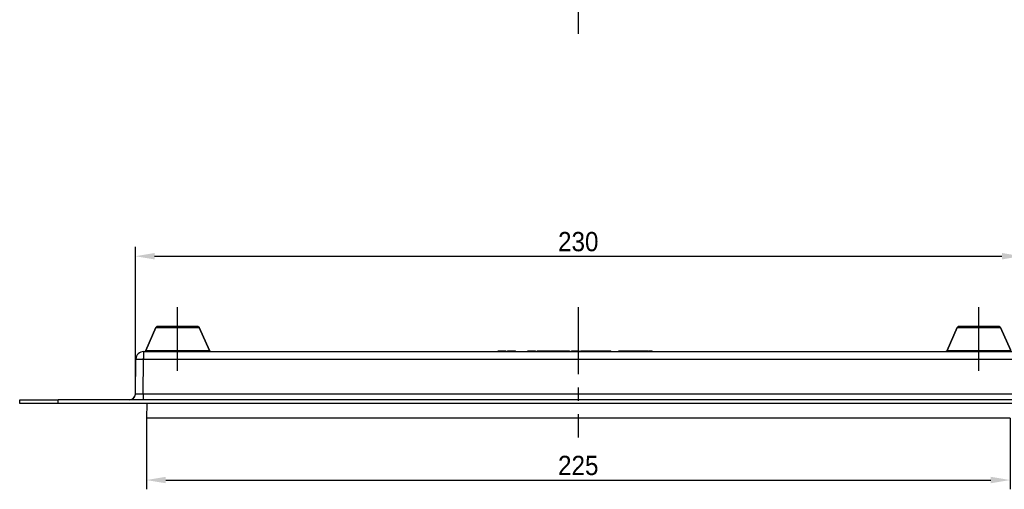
# Model space of a CAD drawing. Header units: millimetres. Extents: x 116 to 528, y 66 to 427.
# Tile 1 of 4: x 135 to 390, y 66 to 188. Entities that reach past the tile are written whole.
import ezdxf

# ---------------------------------------------------------------- set-up
doc = ezdxf.new("R2010")
doc.units = ezdxf.units.MM
doc.header["$LTSCALE"] = 46.255
doc.header["$PDMODE"] = 3
doc.header["$PDSIZE"] = 2.5
doc.linetypes.add('CENTER', pattern=[0.6, 0.375, -0.075, 0.075, -0.075])
doc.layers.get('0').update_dxf_attribs({"linetype": 'CONTINUOUS'})
doc.layers.get('Defpoints').update_dxf_attribs({"linetype": 'CONTINUOUS'})
doc.layers.add('BEM', color=7, linetype='CONTINUOUS', lineweight=35)
for name, color, linetype in [('SP860_007_01_BL0', 7, 'CONTINUOUS'), ('SP860_020_00_BL1', 7, 'CONTINUOUS'), ('STD_ACHSEN', 7, 'CONTINUOUS')]:
    doc.layers.add(name, color=color, linetype=linetype)
doc.styles.get("Standard").update_dxf_attribs({"font": 'txt', "width": 0.8})
doc.styles.add('TECE Standard', font='arial.ttf', dxfattribs={"width": 0.9})
doc.dimstyles.get("Standard").update_dxf_attribs({"dimtxt": 3.5, "dimasz": 3.5, "dimexe": 0.18, "dimexo": 0.0625, "dimgap": 0.09, "dimtad": 1, "dimdsep": 46, "dimtxsty": 'Standard', "dimcen": 0.09, "dimadec": 0, "dimazin": 0, "dimtol": 1, "dimtp": 0.01, "dimtm": 0.01, "dimtfac": 1, "dimtofl": 0, "dimtmove": 0, "dimatfit": 3, "dimfxl": 1, "dimtolj": 1, "dimarcsym": 0})

# ---------------------------------------------------------------- blocks, each defined once
blk = doc.blocks.new('TC-9240649_VA')
at = {"layer": 'STD_ACHSEN', "color": 7, "linetype": 'CENTER'}
blk.add_line((0, 115), (0, -115), dxfattribs=at)
blk = doc.blocks.new('TC-9240649_DS')
at = {"layer": 'SP860_007_01_BL0', "color": 7, "linetype": 'Continuous'}
for p in [(-112.03, -1), (112.1, -4.75)]:
    blk.add_line(p, (-112.1, -4.75), dxfattribs=at)
at = {"layer": 'SP860_020_00_BL1', "color": 7, "linetype": 'CENTER'}
for p, q in [((-104, 7.5), (-104, 24)), ((104, 7.5), (104, 24))]:
    blk.add_line(p, q, dxfattribs=at)
at = {"layer": 'SP860_020_00_BL1', "color": 7, "linetype": 'Continuous'}
for p, q in [((-109.63, 18.7), (-112.26, 12.8)), ((-112.26, 12.8), (-109.63, 18.7)), ((-106.15, 19), (-109.18, 19)), ((-109.18, 19), (-106.59, 19)), ((-106.59, 19), (-101.41, 19)), ((-101.85, 19), (-106.15, 19)), ((-98.82, 19), (-101.85, 19)), ((-101.41, 19), (-98.82, 19)), ((-98.82, 19), (-98.82, 19)), ((-98.37, 18.7), (-95.74, 12.8)), ((-95.74, 12.8), (-98.37, 18.7)), ((98.37, 18.7), (95.74, 12.8)), ((95.74, 12.8), (98.37, 18.7)), ((101.85, 19), (98.82, 19)), ((98.82, 19), (101.41, 19)), ((101.41, 19), (106.59, 19)), ((106.15, 19), (101.85, 19)), ((109.18, 19), (106.15, 19)), ((106.59, 19), (109.18, 19)), ((109.18, 19), (109.18, 19)), ((109.63, 18.7), (112.26, 12.8)), ((112.26, 12.8), (109.63, 18.7)), ((-114.97, 1.47), (-114.82, 10.53)), ((-112.82, 12.5), (112.82, 12.5)), ((-112.82, 12.5), (112.82, 12.5)), ((-20.83, 12.5), (-20.83, 12.7)), ((-20.83, 12.7), (-20.78, 12.7)), ((-20.78, 12.7), (-20.72, 12.7)), ((-20.78, 12.5), (-20.78, 12.7)), ((-20.72, 12.7), (-20.61, 12.7)), ((-20.72, 12.5), (-20.72, 12.7)), ((-20.61, 12.7), (-20.44, 12.7)), ((-20.61, 12.5), (-20.61, 12.7)), ((-20.44, 12.7), (-20.15, 12.7)), ((-20.44, 12.5), (-20.44, 12.7)), ((-20.15, 12.7), (-19.81, 12.7)), ((-20.15, 12.5), (-20.15, 12.7)), ((-19.81, 12.7), (-19.47, 12.7)), ((-19.81, 12.5), (-19.81, 12.7)), ((-19.47, 12.7), (-19.19, 12.7)), ((-19.47, 12.5), (-19.47, 12.7)), ((-19.19, 12.7), (-19.02, 12.7)), ((-19.19, 12.5), (-19.19, 12.7)), ((-19.02, 12.7), (-18.91, 12.7)), ((-19.02, 12.5), (-19.02, 12.7)), ((-18.91, 12.7), (-18.85, 12.7)), ((-18.91, 12.5), (-18.91, 12.7)), ((-18.85, 12.7), (-18.79, 12.7)), ((-18.85, 12.5), (-18.85, 12.7)), ((-18.79, 12.5), (-18.79, 12.7)), ((-18.34, 12.5), (-18.34, 12.7)), ((-18.34, 12.7), (-18.28, 12.7)), ((-18.28, 12.7), (-18.23, 12.7)), ((-18.28, 12.5), (-18.28, 12.7)), ((-18.23, 12.7), (-18.11, 12.7)), ((-18.23, 12.5), (-18.23, 12.7)), ((-18.11, 12.7), (-17.94, 12.7)), ((-18.11, 12.5), (-18.11, 12.7)), ((-17.94, 12.7), (-17.66, 12.7)), ((-17.94, 12.5), (-17.94, 12.7)), ((-17.66, 12.7), (-17.32, 12.7)), ((-17.66, 12.5), (-17.66, 12.7)), ((-17.32, 12.7), (-16.98, 12.7)), ((-17.32, 12.5), (-17.32, 12.7)), ((-16.98, 12.7), (-16.7, 12.7)), ((-16.98, 12.5), (-16.98, 12.7)), ((-16.7, 12.7), (-16.53, 12.7)), ((-16.7, 12.5), (-16.7, 12.7)), ((-16.53, 12.7), (-16.41, 12.7)), ((-16.53, 12.5), (-16.53, 12.7)), ((-16.41, 12.7), (-16.36, 12.7)), ((-16.41, 12.5), (-16.41, 12.7)), ((-16.36, 12.7), (-16.3, 12.7)), ((-16.36, 12.5), (-16.36, 12.7)), ((-16.3, 12.5), (-16.3, 12.7)), ((-13.13, 12.5), (-13.13, 12.7)), ((-13.13, 12.7), (-13.07, 12.7)), ((-13.07, 12.7), (-13.01, 12.7)), ((-13.07, 12.5), (-13.07, 12.7)), ((-13.01, 12.7), (-12.9, 12.7)), ((-13.01, 12.5), (-13.01, 12.7)), ((-12.9, 12.7), (-12.73, 12.7)), ((-12.9, 12.5), (-12.9, 12.7)), ((-12.73, 12.7), (-12.45, 12.7)), ((-12.73, 12.5), (-12.73, 12.7)), ((-12.45, 12.7), (-12.11, 12.7)), ((-12.45, 12.5), (-12.45, 12.7)), ((-12.11, 12.7), (-11.77, 12.7)), ((-12.11, 12.5), (-12.11, 12.7)), ((-11.77, 12.7), (-11.48, 12.7)), ((-11.77, 12.5), (-11.77, 12.7)), ((-11.48, 12.7), (-11.31, 12.7)), ((-11.48, 12.5), (-11.48, 12.7)), ((-11.31, 12.7), (-11.2, 12.7)), ((-11.31, 12.5), (-11.31, 12.7)), ((-11.2, 12.7), (-11.14, 12.7)), ((-11.2, 12.5), (-11.2, 12.7)), ((-11.14, 12.7), (-11.09, 12.7)), ((-11.14, 12.5), (-11.14, 12.7)), ((-11.09, 12.5), (-11.09, 12.7)), ((-10.63, 12.5), (-10.63, 12.7)), ((-10.63, 12.7), (-10.58, 12.7)), ((-10.58, 12.7), (-10.35, 12.7)), ((-10.58, 12.5), (-10.58, 12.7)), ((-10.35, 12.7), (-10.29, 12.7)), ((-10.35, 12.5), (-10.35, 12.7)), ((-10.29, 12.7), (-10.18, 12.7)), ((-10.18, 12.7), (-10.12, 12.7)), ((-10.12, 12.7), (-9.78, 12.7)), ((-10.12, 12.5), (-10.12, 12.7)), ((-9.78, 12.7), (-9.56, 12.7)), ((-9.78, 12.5), (-9.78, 12.7)), ((-9.56, 12.7), (-9.48, 12.7)), ((-9.56, 12.5), (-9.56, 12.7)), ((-9.48, 12.7), (-5.95, 12.7)), ((-9.48, 12.5), (-9.48, 12.7)), ((-5.95, 12.7), (-2.42, 12.7)), ((-2.42, 12.5), (-2.42, 12.7)), ((-2.36, 12.7), (-2.3, 12.7)), ((-2.36, 12.5), (-2.36, 12.7)), ((-2.3, 12.7), (-2.25, 12.7)), ((-2.3, 12.5), (-2.3, 12.7)), ((-2.25, 12.5), (-2.25, 12.7)), ((-1.79, 12.5), (-1.79, 12.7)), ((-1.79, 12.7), (-1.68, 12.7)), ((-1.68, 12.5), (-1.68, 12.7)), ((-1.68, 12.7), (-1.62, 12.7)), ((-1.62, 12.7), (-1.51, 12.7)), ((-1.62, 12.5), (-1.62, 12.7)), ((-1.51, 12.7), (-1.45, 12.7)), ((-1.45, 12.7), (-1.17, 12.7)), ((-1.45, 12.5), (-1.45, 12.7)), ((-1.17, 12.7), (-0.89, 12.7)), ((-1.17, 12.5), (-1.17, 12.7)), ((-0.89, 12.7), (-0.66, 12.7)), ((-0.89, 12.5), (-0.89, 12.7)), ((-0.66, 12.7), (-0.38, 12.7)), ((-0.66, 12.5), (-0.66, 12.7)), ((-0.38, 12.7), (-0.09, 12.7)), ((-0.38, 12.5), (-0.38, 12.7)), ((-0.09, 12.7), (-0.04, 12.7)), ((-0.09, 12.5), (-0.09, 12.7)), ((-0.04, 12.7), (0.08, 12.7)), ((0.08, 12.7), (0.19, 12.7)), ((0.08, 12.5), (0.08, 12.7)), ((0.19, 12.7), (0.25, 12.7)), ((0.19, 12.5), (0.19, 12.7)), ((0.25, 12.5), (0.25, 12.7)), ((0.7, 12.5), (0.7, 12.7)), ((0.7, 12.7), (0.76, 12.7)), ((0.76, 12.5), (0.76, 12.7)), ((0.76, 12.7), (0.81, 12.7)), ((0.81, 12.7), (0.87, 12.7)), ((0.87, 12.7), (1.04, 12.7)), ((0.87, 12.5), (0.87, 12.7)), ((1.04, 12.7), (1.15, 12.7)), ((1.04, 12.5), (1.04, 12.7)), ((1.15, 12.7), (1.32, 12.7)), ((1.32, 12.7), (1.39, 12.7)), ((1.32, 12.5), (1.32, 12.7)), ((1.39, 12.7), (4.92, 12.7)), ((1.39, 12.5), (1.39, 12.7)), ((4.92, 12.7), (8.45, 12.7)), ((8.45, 12.5), (8.45, 12.7)), ((10.5, 12.7), (10.68, 12.7)), ((10.5, 12.5), (10.5, 12.7)), ((10.68, 12.7), (11.07, 12.7)), ((11.07, 12.7), (11.49, 12.7)), ((11.49, 12.5), (11.49, 12.7)), ((11.49, 12.7), (11.87, 12.7)), ((11.87, 12.7), (12.57, 12.7)), ((12.55, 12.5), (12.55, 12.7)), ((12.55, 12.7), (12.57, 12.7)), ((12.57, 12.7), (12.74, 12.7)), ((12.74, 12.7), (13.69, 12.7)), ((13.69, 12.7), (15.97, 12.7)), ((15.97, 12.7), (16.83, 12.7)), ((16.83, 12.7), (17.21, 12.7)), ((17.21, 12.7), (17.71, 12.7)), ((17.71, 12.7), (18.09, 12.7)), ((17.71, 12.5), (17.71, 12.7)), ((18.09, 12.5), (18.09, 12.7)), ((18.24, 12.5), (18.24, 12.7)), ((18.24, 12.7), (18.73, 12.7)), ((18.73, 12.7), (18.98, 12.7)), ((18.73, 12.5), (18.73, 12.7)), ((18.98, 12.7), (19.16, 12.7)), ((19.16, 12.5), (19.16, 12.7)), ((-144.98, -1), (-145, 0)), ((-145, 0), (-135, 0)), ((135, 0), (-135, 0)), ((-134.98, -1), (-144.98, -1)), ((134.98, -1), (-134.98, -1))]:
    blk.add_line(p, q, dxfattribs=at)
at = {"layer": 'SP860_020_00_BL1', "color": 9, "linetype": 'Continuous'}
for p, q in [((-109.63, 18.7), (-108.88, 18.7)), ((-108.88, 18.7), (-106.89, 18.7)), ((-106.89, 18.7), (-106.82, 18.7)), ((-106.82, 18.7), (-101.18, 18.7)), ((-101.18, 18.7), (-101.11, 18.7)), ((-101.11, 18.7), (-99.12, 18.7)), ((-99.12, 18.7), (-98.37, 18.7)), ((98.37, 18.7), (99.12, 18.7)), ((99.12, 18.7), (101.11, 18.7)), ((101.11, 18.7), (101.18, 18.7)), ((101.18, 18.7), (106.82, 18.7)), ((106.82, 18.7), (106.89, 18.7)), ((106.89, 18.7), (108.88, 18.7)), ((108.88, 18.7), (109.63, 18.7)), ((-112.26, 12.8), (-95.74, 12.8)), ((95.74, 12.8), (112.26, 12.8)), ((-112.98, 1.47), (-112.82, 10.53)), ((-112.82, 12.5), (-112.82, 11)), ((-112.82, 11), (-112.82, 10.53)), ((-112.82, 10.53), (112.82, 10.53)), ((10.68, 12.5), (10.68, 12.7)), ((13.69, 12.5), (13.69, 12.7)), ((15.97, 12.5), (15.97, 12.7)), ((18.98, 12.5), (18.98, 12.7)), ((-134.98, -1), (-135, 0)), ((112.97, 1.47), (-112.98, 1.47)), ((-112.97, 1.47), (-112.97, 0))]:
    blk.add_line(p, q, dxfattribs=at)
at = {"layer": 'SP860_020_00_BL1', "color": 7, "linetype": 'Continuous'}
for centre, radius, start, end in [((-109.18, 18.5), 0.5, 133.997, 155.9995), ((-109.18, 18.5), 0.5, 133.997, 155.9995), ((-109.18, 18.5), 0.5, 111.9954, 133.997), ((-109.18, 18.5), 0.5, 111.9954, 133.997), ((-109.18, 18.5), 0.5, 90, 111.9954), ((-109.18, 18.5), 0.5, 90, 111.9954), ((-98.82, 18.5), 0.5, 68.0046, 90), ((-98.82, 18.5), 0.5, 68.0046, 90), ((-98.82, 18.5), 0.5, 46.003, 68.0046), ((-98.82, 18.5), 0.5, 46.003, 68.0046), ((-98.82, 18.5), 0.5, 24.0005, 46.003), ((-98.82, 18.5), 0.5, 24.0005, 46.003), ((98.82, 18.5), 0.5, 133.997, 155.9995), ((98.82, 18.5), 0.5, 133.997, 155.9995), ((98.82, 18.5), 0.5, 111.9954, 133.997), ((98.82, 18.5), 0.5, 111.9954, 133.997), ((98.82, 18.5), 0.5, 90, 111.9954), ((98.82, 18.5), 0.5, 90, 111.9954), ((109.18, 18.5), 0.5, 68.0046, 90), ((109.18, 18.5), 0.5, 68.0046, 90), ((109.18, 18.5), 0.5, 46.003, 68.0046), ((109.18, 18.5), 0.5, 46.003, 68.0046), ((109.18, 18.5), 0.5, 24.0005, 46.003), ((109.18, 18.5), 0.5, 24.0005, 46.003), ((-112.72, 13), 0.5, 314.0026, 335.9995), ((-112.72, 13), 0.5, 314.0027, 335.9995), ((-95.28, 13), 0.5, 204.0005, 226.2342), ((-95.28, 13), 0.5, 204.0005, 226.2342), ((95.28, 13), 0.5, 313.7658, 335.9995), ((95.28, 13), 0.5, 313.7658, 335.9995), ((-112.82, 10.5), 2, 90, 179), ((-112.72, 13), 0.5, 292.0004, 314.0026), ((-112.72, 13), 0.5, 292.0017, 314.0027), ((-95.28, 13), 0.5, 226.2342, 247.9982), ((-95.28, 13), 0.5, 226.2342, 247.9983), ((95.28, 13), 0.5, 292.0018, 313.7658), ((95.28, 13), 0.5, 292.0017, 313.7658), ((-116.47, 1.5), 1.5, 270, 359), ((-116.47, 1.5), 1.5, 292.2485, 302.2275), ((-116.47, 1.5), 1.5, 302.2275, 314.4989), ((-116.47, 1.5), 1.5, 314.4989, 327.8424), ((-116.47, 1.5), 1.5, 327.8424, 336.7494), ((-116.47, 1.5), 1.5, 336.7494, 359)]:
    blk.add_arc(centre, radius, start, end, dxfattribs=at)
at = {"layer": 'SP860_020_00_BL1', "color": 9, "linetype": 'Continuous'}
blk.add_arc((-114.79, -102.74), 113.3, 88.9997, 89.1604, dxfattribs=at)
for points, knots in [([(-114.82, 10.53), (-114.82, 10.54), (-114.8, 10.54), (-114.78, 10.54), (-114.74, 10.54), (-114.66, 10.55), (-114.52, 10.55), (-114.32, 10.55), (-114.07, 10.55), (-113.67, 10.55), (-113.36, 10.54), (-113.13, 10.54)], [0, 0, 0, 0, 0.004964, 0.018895, 0.041867, 0.073734, 0.163123, 0.284327, 0.433593, 0.60629, 1, 1, 1, 1]), ([(-112.98, 1.47), (-113.23, 1.47), (-113.6, 1.47), (-114.07, 1.46), (-114.37, 1.46), (-114.62, 1.46), (-114.78, 1.46), (-114.88, 1.47), (-114.93, 1.47), (-114.95, 1.47), (-114.97, 1.47), (-114.97, 1.47)], [0, 0, 0, 0, 0.382665, 0.555496, 0.707024, 0.831353, 0.923716, 0.956775, 0.980619, 0.995044, 1, 1, 1, 1])]:
    blk.add_open_spline(points, degree=3, knots=knots, dxfattribs=at)
at = {"layer": 'STD_ACHSEN', "color": 7, "linetype": 'CENTER'}
blk.add_line((0, 24), (0, -9.76), dxfattribs=at)
blk = doc.blocks.new('*D10')
at = {"layer": 'BEM', "color": 0, "lineweight": -2, "transparency": 16777216}
for p, q in [((164.76, 90.71), (164.76, 128.86)), ((394.7, 90.71), (394.7, 128.86)), ((169.76, 126.46), (389.7, 126.46))]:
    blk.add_line(p, q, dxfattribs=at)
at = {"layer": 'BEM', "color": 0, "transparency": 16777216}
for points in [[(169.76, 127.29), (169.76, 125.62), (164.76, 126.46)], [(389.7, 127.29), (389.7, 125.62), (394.7, 126.46)]]:
    blk.add_solid(points, dxfattribs=at)
at = {"layer": 'Defpoints', "color": 0, "transparency": 16777216}
for p in [(394.7, 126.46), (164.76, 90.71), (394.7, 90.71)]:
    blk.add_point(p, dxfattribs=at)
at = {"layer": 'BEM', "color": 0, "lineweight": 13, "transparency": 16777216, "insert": (279.73, 130.21), "char_height": 5, "attachment_point": 5, "style": 'TECE Standard'}
blk.add_mtext('\\A1;230', dxfattribs=at)
blk = doc.blocks.new('*D11')
at = {"layer": 'BEM', "color": 0, "lineweight": -2, "transparency": 16777216}
for p, q in [((167.63, 84.48), (167.63, 65.99)), ((391.83, 84.48), (391.83, 65.99)), ((172.63, 68.39), (386.83, 68.39))]:
    blk.add_line(p, q, dxfattribs=at)
at = {"layer": 'BEM', "color": 0, "transparency": 16777216}
for points in [[(172.63, 69.23), (172.63, 67.56), (167.63, 68.39)], [(386.83, 69.23), (386.83, 67.56), (391.83, 68.39)]]:
    blk.add_solid(points, dxfattribs=at)
at = {"layer": 'Defpoints', "color": 0, "transparency": 16777216}
for p in [(167.63, 84.48), (391.83, 84.48), (391.83, 68.39)]:
    blk.add_point(p, dxfattribs=at)
at = {"layer": 'BEM', "color": 0, "lineweight": 13, "transparency": 16777216, "insert": (279.73, 72.15), "char_height": 5, "attachment_point": 5, "style": 'TECE Standard'}
blk.add_mtext('\\A1;225', dxfattribs=at)

msp = doc.modelspace()

# ---------------------------------------------------------------- block references
for name, p in [('TC-9240649_VA', (279.73, 299.15)), ('TC-9240649_DS', (279.73, 89.23))]:
    msp.add_blockref(name, p)

# ---------------------------------------------------------------- dimensions: what is measured, and where the dimension line sits
at = {"layer": 'BEM', "lineweight": 13}
dim = msp.add_linear_dim(base=(394.7, 126.46), p1=(164.76, 90.71), p2=(394.7, 90.71), dimstyle='Standard', override={"dimscale": 2, "dimtxt": 2.5, "dimasz": 2.5, "dimexe": 1.2, "dimexo": 0, "dimgap": 0.6, "dimdec": 0, "dimzin": 0, "dimdsep": 44, "dimtxsty": 'TECE Standard', "dimcen": 1.5, "dimazin": 2, "dimtol": 0, "dimtdec": 0, "dimtofl": 1, "dimtzin": 0}, dxfattribs=at)
dim.commit()
dim.dimension.update_dxf_attribs({"geometry": '*D10', "text_midpoint": (279.73, 130.21)})
dim = msp.add_linear_dim(base=(391.83, 68.39), p1=(167.63, 84.48), p2=(391.83, 84.48), text='225', dimstyle='Standard', override={"dimscale": 2, "dimtxt": 2.5, "dimasz": 2.5, "dimexe": 1.2, "dimexo": 0, "dimgap": 0.6, "dimdec": 0, "dimzin": 0, "dimdsep": 44, "dimtxsty": 'TECE Standard', "dimcen": 1.5, "dimazin": 2, "dimtol": 0, "dimtdec": 0, "dimtofl": 1, "dimtzin": 0}, dxfattribs=at)
dim.commit()
dim.dimension.update_dxf_attribs({"geometry": '*D11', "text_midpoint": (279.73, 72.15)})

doc.saveas('drawing.dxf')
